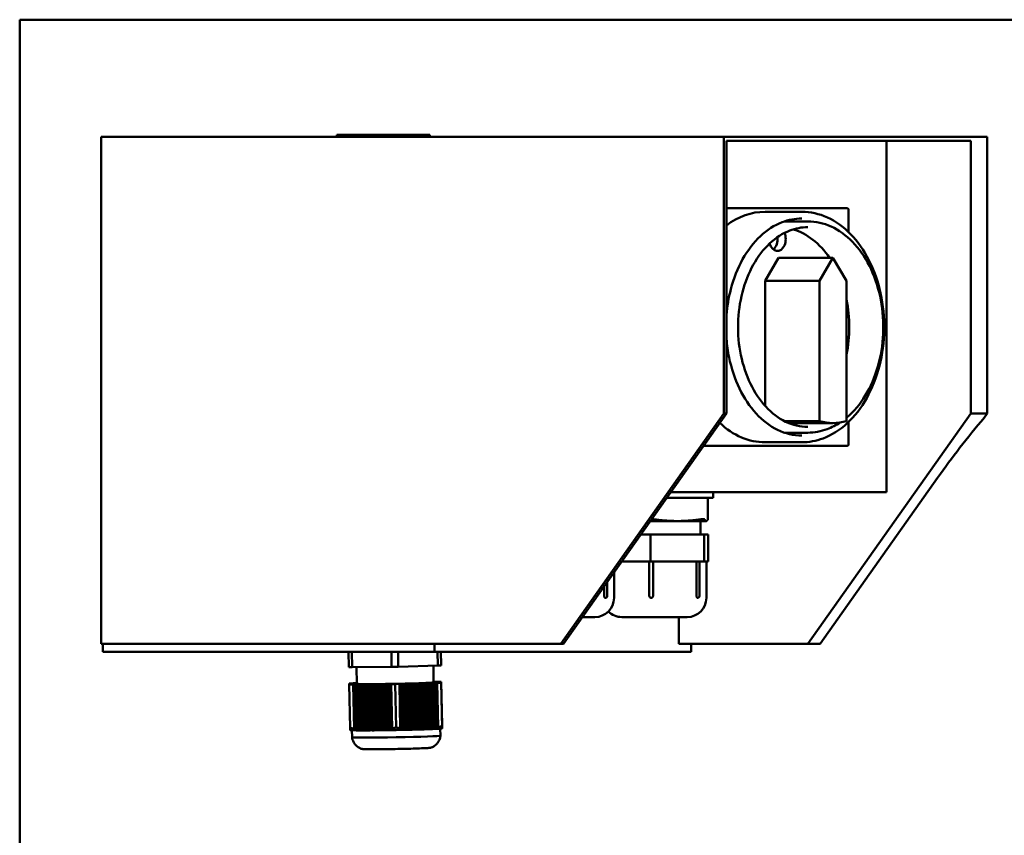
# Model space of a CAD drawing. Header units: millimetres. Extents: x 600 to 1500, y 351 to 1134.
# Tile 3 of 4: x 602 to 859, y 922 to 1134. Entities that reach past the tile are written whole.
import ezdxf

# ---------------------------------------------------------------- set-up
doc = ezdxf.new("R2010")
doc.units = ezdxf.units.MM
doc.header["$LTSCALE"] = 5
doc.layers.add('Widoczne (ISO)', color=7, linetype='Continuous', lineweight=50)

msp = doc.modelspace()

# ---------------------------------------------------------------- linework, layer by layer
at = {"layer": 'Widoczne (ISO)'}
for p, q in [((602.39, 1134.25), (602.41, 1134.25)), ((602.39, 1134.25), (602.39, 789.08)), ((626.44, 1134.25), (602.41, 1134.25)), ((626.44, 1134.25), (841.46, 1134.25)), ((899.45, 1134.25), (841.46, 1134.25)), ((623.64, 1103.75), (623.64, 971.75)), ((785.76, 1103.75), (623.64, 1103.75)), ((685.02, 1104.25), (685.08, 1104.25)), ((685.02, 1104.25), (685.02, 1103.75)), ((685.08, 1104.25), (696.75, 1104.25)), ((696.75, 1104.25), (696.95, 1104.25)), ((696.75, 1104.25), (696.75, 1103.75)), ((696.95, 1104.25), (709, 1104.25)), ((709, 1104.25), (709.2, 1104.25)), ((709.2, 1104.25), (709.2, 1103.75)), ((785.76, 1101.95), (785.76, 1103.75)), ((787.03, 1103.75), (785.76, 1103.75)), ((786.47, 1101.95), (786.47, 1102.75)), ((787.03, 1102.75), (786.47, 1102.75)), ((849.39, 1103.75), (787.03, 1103.75)), ((787.03, 1102.75), (849.39, 1102.75)), ((828.18, 1102.75), (828.18, 1011.25)), ((854.34, 1103.75), (849.39, 1103.75)), ((849.39, 1102.75), (850.1, 1102.75)), ((850.1, 1101.75), (850.1, 1102.75)), ((854.34, 1101.75), (854.34, 1103.75)), ((785.76, 1101.95), (785.76, 1031.75)), ((786.47, 1031.75), (786.47, 1101.95)), ((850.1, 1031.75), (850.1, 1101.75)), ((854.34, 1031.75), (854.34, 1101.75)), ((817.93, 1085.15), (786.47, 1085.15)), ((818.27, 1084.75), (818.27, 1078.95)), ((796.5, 1084.25), (806.07, 1084.25)), ((801.57, 1081.75), (807.64, 1081.75)), ((796.5, 1066.29), (800.04, 1072.25)), ((800.04, 1072.25), (814.18, 1072.25)), ((814.18, 1072.25), (810.65, 1066.29)), ((817.72, 1066.29), (814.18, 1072.25)), ((796.5, 1066.29), (810.65, 1066.29)), ((796.5, 1033.73), (796.5, 1066.29)), ((810.65, 1066.29), (810.65, 1029.78)), ((817.72, 1029.78), (817.72, 1066.29)), ((785.76, 1031.75), (743.33, 971.75)), ((744.04, 971.75), (786.47, 1031.75)), ((786.47, 1031.75), (785.76, 1031.75)), ((850.1, 1031.75), (807.67, 971.75)), ((854.34, 1031.75), (850.1, 1031.75)), ((853.56, 1030.65), (854.34, 1031.75)), ((801.52, 1029.78), (810.65, 1029.78)), ((802.61, 1029.27), (814.18, 1029.27)), ((818.27, 1029.55), (818.27, 1023.75)), ((801.57, 1026.75), (807.64, 1026.75)), ((780.53, 1023.35), (817.93, 1023.35)), ((796.5, 1024.25), (806.07, 1024.25)), ((810.85, 971.75), (841.46, 1015.03)), ((828.18, 1011.25), (771.97, 1011.25)), ((782.97, 1011.25), (782.97, 1009.75)), ((780.07, 1009.75), (770.91, 1009.75)), ((780.07, 1009.75), (780.72, 1009.75)), ((782.97, 1009.75), (780.72, 1009.75)), ((781.64, 1009.75), (781.64, 1004.21)), ((766.67, 1003.75), (773.7, 1003.75)), ((773.7, 1003.75), (781.19, 1003.75)), ((779.72, 1003.75), (779.72, 1000.25)), ((781.19, 1003.75), (781.22, 1003.75)), ((781.22, 1003.75), (781.25, 1003.76)), ((764.19, 1000.25), (766.71, 1000.25)), ((766.71, 1000.25), (780.68, 1000.25)), ((766.71, 1000.25), (766.71, 993.25)), ((780.68, 1000.25), (781.7, 1000.25)), ((780.68, 1000.25), (780.68, 993.25)), ((781.7, 1000.25), (781.7, 993.25)), ((759.24, 993.25), (760.22, 993.25)), ((760.22, 993.25), (766.71, 993.25)), ((766.34, 993.25), (766.34, 984.26)), ((766.71, 993.25), (773.7, 993.25)), ((767.34, 993.25), (767.34, 984.26)), ((773.7, 993.25), (780.68, 993.25)), ((778.66, 984.26), (778.66, 993.25)), ((779.45, 993.25), (779.45, 984.26)), ((780.68, 993.25), (781.19, 993.25)), ((781.19, 993.25), (781.7, 993.25)), ((781.22, 993.25), (781.22, 983.75)), ((757.18, 990.34), (757.18, 983.75)), ((755.41, 987.83), (755.41, 984.26)), ((754.62, 984.26), (754.62, 986.72)), ((752.18, 978.75), (748.99, 978.75)), ((776.22, 978.75), (759.22, 978.75)), ((774.09, 971.75), (774.09, 978.75)), ((743.33, 971.75), (623.64, 971.75)), ((624.05, 969.74), (624.05, 971.75)), ((624.05, 969.74), (710.45, 969.74)), ((688.05, 969.74), (688.12, 965.73)), ((688.99, 965.72), (688.91, 969.74)), ((699.18, 969.74), (699.26, 965.8)), ((700.99, 965.84), (700.92, 969.74)), ((710.45, 969.74), (710.45, 971.75)), ((777.27, 969.74), (710.45, 969.74)), ((711.19, 969.74), (711.25, 966.14)), ((712.12, 966.18), (712.05, 969.74)), ((712.05, 969.74), (712.12, 966.4)), ((743.33, 971.75), (744.04, 971.75)), ((774.09, 971.75), (807.67, 971.75)), ((777.27, 971.75), (777.27, 969.74)), ((807.67, 971.75), (810.85, 971.75)), ((688.12, 965.73), (688.99, 965.72)), ((688.99, 965.72), (699.26, 965.8)), ((690.12, 965.73), (690.2, 961.38)), ((699.26, 965.8), (700.99, 965.84)), ((700.99, 965.84), (711.25, 966.14)), ((710.12, 966.1), (710.2, 961.76)), ((711.25, 966.14), (712.12, 966.18)), ((712.12, 966.18), (712.12, 966.4)), ((710.1, 961.6), (710.62, 961.62)), ((710.62, 961.91), (710.2, 961.91)), ((710.62, 961.91), (710.62, 961.9)), ((710.62, 961.9), (710.62, 961.91)), ((711.13, 961.91), (710.62, 961.9)), ((710.62, 961.63), (711.14, 961.63)), ((710.62, 961.63), (710.84, 949.88)), ((710.62, 961.62), (710.62, 961.63)), ((710.84, 950), (710.62, 961.62)), ((712.2, 961.92), (711.13, 961.91)), ((711.14, 961.63), (712.2, 961.66)), ((711.14, 961.63), (711.35, 950.1)), ((711.68, 961.88), (712.2, 961.9)), ((712.2, 961.89), (711.68, 961.88)), ((711.68, 961.86), (712.2, 961.88)), ((712.2, 961.86), (711.68, 961.86)), ((711.68, 961.84), (712.2, 961.85)), ((712.2, 961.84), (711.68, 961.84)), ((711.68, 961.82), (712.2, 961.83)), ((712.2, 961.82), (711.68, 961.82)), ((711.68, 961.79), (712.2, 961.81)), ((712.2, 961.8), (711.68, 961.79)), ((711.68, 961.77), (712.2, 961.79)), ((712.2, 961.78), (711.68, 961.77)), ((711.68, 961.75), (712.2, 961.76)), ((712.2, 961.75), (711.68, 961.75)), ((711.68, 961.73), (712.2, 961.74)), ((712.2, 961.73), (711.68, 961.73)), ((711.68, 961.7), (712.2, 961.72)), ((712.2, 961.71), (711.68, 961.7)), ((711.69, 961.68), (712.2, 961.7)), ((712.2, 961.69), (711.69, 961.68)), ((712.2, 961.92), (712.41, 950.6)), ((712.2, 961.9), (712.2, 961.92)), ((712.2, 961.9), (712.41, 950.37)), ((712.42, 950.27), (712.2, 961.89)), ((712.2, 961.88), (712.2, 961.89)), ((712.2, 961.88), (712.42, 950.18)), ((712.42, 950.09), (712.2, 961.86)), ((712.2, 961.85), (712.2, 961.86)), ((712.2, 961.85), (712.42, 950.02)), ((712.42, 949.96), (712.2, 961.84)), ((712.2, 961.83), (712.2, 961.84)), ((712.2, 961.83), (712.42, 949.9)), ((712.42, 949.86), (712.2, 961.82)), ((712.2, 961.81), (712.2, 961.82)), ((712.2, 961.81), (712.42, 949.83)), ((712.42, 949.8), (712.2, 961.8)), ((712.2, 961.79), (712.2, 961.8)), ((712.2, 961.79), (712.42, 949.79)), ((712.42, 949.79), (712.2, 961.78)), ((712.2, 961.76), (712.2, 961.78)), ((712.2, 961.76), (712.42, 949.8)), ((712.42, 949.82), (712.2, 961.75)), ((712.2, 961.74), (712.2, 961.75)), ((712.2, 961.74), (712.42, 949.86)), ((712.42, 949.9), (712.2, 961.73)), ((712.2, 961.72), (712.2, 961.73)), ((712.2, 961.72), (712.42, 949.95)), ((712.42, 950.01), (712.2, 961.71)), ((712.2, 961.7), (712.2, 961.71)), ((712.2, 961.7), (712.42, 950.08)), ((712.42, 950.16), (712.2, 961.69)), ((712.2, 961.66), (712.2, 961.69)), ((712.2, 961.66), (712.41, 950.34)), ((689.27, 961.51), (688.2, 961.47)), ((688.2, 961.47), (688.2, 961.45)), ((688.72, 961.46), (688.2, 961.44)), ((688.2, 961.45), (688.72, 961.46)), ((688.2, 961.44), (688.2, 961.45)), ((688.2, 961.44), (688.2, 961.43)), ((688.72, 961.43), (688.2, 961.42)), ((688.2, 961.43), (688.72, 961.43)), ((688.2, 961.42), (688.2, 961.43)), ((688.2, 961.42), (688.2, 961.41)), ((688.72, 961.41), (688.2, 961.4)), ((688.2, 961.41), (688.72, 961.41)), ((688.2, 961.4), (688.2, 961.41)), ((688.2, 961.4), (688.2, 961.38)), ((688.72, 961.39), (688.2, 961.37)), ((688.2, 961.38), (688.72, 961.39)), ((688.2, 961.37), (688.2, 961.38)), ((688.72, 961.37), (688.2, 961.35)), ((688.2, 961.36), (688.72, 961.37)), ((688.2, 961.37), (688.2, 961.36)), ((688.2, 961.35), (688.2, 961.36)), ((688.2, 961.35), (688.2, 961.34)), ((688.72, 961.34), (688.2, 961.33)), ((688.2, 961.34), (688.72, 961.34)), ((688.2, 961.33), (688.2, 961.34)), ((688.2, 961.33), (688.2, 961.32)), ((688.2, 961.32), (688.72, 961.32)), ((688.21, 961.31), (688.2, 961.32)), ((688.72, 961.32), (688.21, 961.31)), ((688.21, 961.31), (688.21, 961.3)), ((688.72, 961.3), (688.21, 961.28)), ((688.21, 961.3), (688.72, 961.3)), ((688.21, 961.28), (688.21, 961.3)), ((688.72, 961.28), (688.21, 961.26)), ((688.21, 961.27), (688.72, 961.28)), ((688.21, 961.28), (688.21, 961.27)), ((688.21, 961.26), (688.21, 961.27)), ((688.72, 961.26), (688.21, 961.24)), ((688.21, 961.25), (688.72, 961.26)), ((688.21, 961.26), (688.21, 961.25)), ((688.21, 961.24), (688.21, 961.25)), ((688.21, 961.24), (688.21, 961.22)), ((688.21, 961.22), (689.27, 961.23)), ((688.21, 961.22), (688.42, 949.9)), ((689.78, 961.51), (689.27, 961.51)), ((689.27, 961.23), (689.79, 961.24)), ((689.49, 949.7), (689.27, 961.23)), ((690.2, 961.53), (689.78, 961.52)), ((689.78, 961.52), (689.78, 961.51)), ((689.79, 961.24), (689.79, 961.23)), ((689.79, 961.23), (690.31, 961.23)), ((689.79, 961.23), (690, 949.61)), ((690.31, 961.23), (690.83, 961.25)), ((690.53, 949.53), (690.31, 961.23)), ((690.83, 961.25), (690.83, 961.24)), ((690.83, 961.24), (691.35, 961.24)), ((690.83, 961.24), (691.05, 949.47)), ((691.35, 961.24), (691.87, 961.26)), ((691.57, 949.41), (691.35, 961.24)), ((691.87, 961.26), (691.87, 961.25)), ((691.87, 961.25), (692.39, 961.25)), ((691.87, 961.25), (692.09, 949.36)), ((692.39, 961.25), (692.91, 961.27)), ((692.61, 949.32), (692.39, 961.25)), ((692.91, 961.27), (692.91, 961.25)), ((692.91, 961.25), (693.43, 961.26)), ((692.91, 961.25), (693.13, 949.29)), ((693.43, 961.26), (693.94, 961.27)), ((693.65, 949.27), (693.43, 961.26)), ((693.94, 961.26), (694.47, 961.27)), ((693.94, 961.27), (693.94, 961.26)), ((693.94, 961.26), (694.17, 949.27)), ((694.47, 961.27), (694.98, 961.28)), ((694.69, 949.27), (694.47, 961.27)), ((694.98, 961.28), (694.98, 961.27)), ((694.98, 961.27), (695.51, 961.27)), ((694.98, 961.27), (695.21, 949.29)), ((695.51, 961.27), (696.02, 961.29)), ((695.73, 949.31), (695.51, 961.27)), ((696.02, 961.29), (696.02, 961.28)), ((696.02, 961.28), (696.55, 961.28)), ((696.02, 961.28), (696.25, 949.35)), ((696.55, 961.28), (697.06, 961.3)), ((696.77, 949.4), (696.55, 961.28)), ((697.06, 961.3), (697.06, 961.29)), ((697.06, 961.29), (697.59, 961.29)), ((697.06, 961.29), (697.28, 949.45)), ((697.59, 961.29), (698.1, 961.31)), ((697.8, 949.52), (697.59, 961.29)), ((698.1, 961.31), (698.1, 961.29)), ((698.1, 961.29), (698.62, 961.3)), ((698.1, 961.29), (698.32, 949.6)), ((698.62, 961.3), (699.14, 961.31)), ((698.84, 949.68), (698.62, 961.3)), ((699.14, 961.3), (700.21, 961.31)), ((699.14, 961.31), (699.14, 961.3)), ((699.14, 961.3), (699.36, 949.77)), ((700.21, 961.31), (701.27, 961.34)), ((700.21, 961.31), (700.42, 949.99)), ((701.27, 961.35), (701.79, 961.36)), ((701.27, 961.35), (701.49, 949.61)), ((701.27, 961.34), (701.27, 961.35)), ((701.49, 949.81), (701.27, 961.34)), ((701.79, 961.36), (702.31, 961.37)), ((701.79, 961.36), (702, 949.74)), ((702.31, 961.38), (702.83, 961.39)), ((702.31, 961.38), (702.53, 949.47)), ((702.31, 961.37), (702.31, 961.38)), ((702.53, 949.67), (702.31, 961.37)), ((702.83, 961.39), (703.35, 961.4)), ((702.83, 961.39), (703.05, 949.62)), ((703.35, 961.41), (703.87, 961.42)), ((703.35, 961.41), (703.57, 949.42)), ((703.35, 961.4), (703.35, 961.41)), ((703.57, 949.57), (703.35, 961.4)), ((703.87, 961.42), (704.39, 961.43)), ((703.87, 961.42), (704.09, 949.53)), ((704.39, 961.45), (704.9, 961.45)), ((704.39, 961.45), (704.61, 949.45)), ((704.39, 961.43), (704.39, 961.45)), ((704.61, 949.5), (704.39, 961.43)), ((704.9, 961.45), (705.43, 961.46)), ((704.9, 961.45), (705.13, 949.49)), ((705.43, 961.48), (705.94, 961.48)), ((705.43, 961.48), (705.65, 949.48)), ((705.43, 961.46), (705.43, 961.48)), ((705.65, 949.48), (705.43, 961.46)), ((705.94, 961.48), (706.47, 961.5)), ((705.94, 961.48), (706.17, 949.49)), ((706.47, 961.51), (706.98, 961.51)), ((706.47, 961.51), (706.69, 949.51)), ((706.47, 961.5), (706.47, 961.51)), ((706.69, 949.5), (706.47, 961.5)), ((706.98, 961.51), (707.5, 961.53)), ((706.98, 961.51), (707.2, 949.53)), ((707.5, 961.54), (708.02, 961.54)), ((707.5, 961.54), (707.73, 949.54)), ((707.5, 961.53), (707.5, 961.54)), ((707.73, 949.56), (707.5, 961.53)), ((708.02, 961.54), (708.54, 961.56)), ((708.02, 961.54), (708.24, 949.61)), ((708.54, 961.57), (709.06, 961.57)), ((708.54, 961.57), (708.77, 949.57)), ((708.54, 961.56), (708.54, 961.57)), ((708.76, 949.67), (708.54, 961.56)), ((709.06, 961.57), (709.58, 961.59)), ((709.06, 961.57), (709.28, 949.74)), ((709.58, 961.6), (710.1, 961.6)), ((709.58, 961.6), (709.8, 949.68)), ((709.58, 961.59), (709.58, 961.6)), ((709.8, 949.82), (709.58, 961.59)), ((710.1, 961.6), (710.32, 949.9)), ((688.42, 949.63), (688.42, 949.71)), ((688.42, 949.5), (688.42, 949.56)), ((688.43, 949.41), (688.43, 949.45)), ((688.43, 949.36), (688.43, 949.38)), ((688.46, 949.33), (688.43, 949.35)), ((688.58, 949.32), (688.53, 949.32)), ((688.82, 949.3), (688.79, 949.3)), ((688.93, 949.3), (688.96, 947.45)), ((692.09, 949.26), (691.97, 949.26)), ((693.13, 949.27), (692.78, 949.26)), ((693.65, 949.27), (693.68, 949.26)), ((694.17, 949.28), (693.68, 949.26)), ((694.17, 949.28), (694.17, 949.28)), ((694.17, 949.27), (694.17, 949.27)), ((695.21, 949.29), (694.69, 949.27)), ((694.69, 949.27), (694.69, 949.27)), ((695.21, 949.28), (695.21, 949.29)), ((695.21, 949.29), (695.21, 949.29)), ((696.25, 949.29), (695.83, 949.28)), ((697.29, 949.3), (697.13, 949.3)), ((703.73, 949.42), (703.57, 949.42)), ((703.57, 949.42), (703.57, 949.42)), ((705.03, 949.45), (704.61, 949.45)), ((704.61, 949.45), (704.61, 949.44)), ((706.16, 949.48), (705.65, 949.48)), ((705.65, 949.48), (705.65, 949.48)), ((705.65, 949.48), (705.65, 949.48)), ((705.65, 949.48), (705.65, 949.47)), ((705.65, 949.48), (705.65, 949.47)), ((706.16, 949.48), (706.17, 949.49)), ((707.17, 949.51), (706.69, 949.51)), ((706.69, 949.51), (706.69, 949.51)), ((706.69, 949.51), (706.69, 949.51)), ((706.69, 949.51), (706.69, 949.5)), ((706.69, 949.5), (706.69, 949.5)), ((707.17, 949.51), (707.2, 949.53)), ((708.08, 949.54), (707.73, 949.54)), ((707.73, 949.54), (707.73, 949.53)), ((708.88, 949.57), (708.77, 949.57)), ((708.77, 949.57), (708.77, 949.57)), ((711.92, 949.72), (711.96, 947.88)), ((712.07, 949.74), (712.03, 949.73)), ((712.32, 949.77), (712.28, 949.76)), ((712.42, 949.79), (712.39, 949.78)), ((712.42, 949.83), (712.42, 949.83)), ((712.42, 949.79), (712.42, 949.79))]:
    msp.add_line(p, q, dxfattribs=at)
for centre, radius, start, end in [((752.18, 983.75), 5, 270, 0), ((754.91, 984.26), 0.5, 270, 0), ((766.84, 984.26), 0.5, 180, 270), ((776.22, 983.75), 5, 270, 0), ((778.95, 984.26), 0.5, 270, 0), ((759.22, 983.75), 5, 225.2535, 270)]:
    msp.add_arc(centre, radius, start, end, dxfattribs=at)
for centre, major_axis, ratio, start_param, end_param in [((796.5, 1054.25), (0, 30), 0.70705, 0, 0.492885), ((800.04, 1054.25), (0, 26), 0.70705, 5.477071, 6.07339), ((799.71, 1077.14), (0, -3.09), 0.70705, 5.096111, 8.403142), ((797.59, 1077.14), (0, 3.09), 0.70705, 3.647975, 4.880536), ((800.04, 1054.25), (0, -26), 0.70705, 1.292997, 1.848595), ((796.5, 1054.25), (0, -30), 0.70705, 5.694799, 6.283185), ((800.04, 1054.25), (0, -26), 0.70705, 0.209796, 0.281123), ((814.18, 1054.27), (0, -25), 0.70705, 6.081827, 6.484543), ((899.44, 1015.03), (-75.76, -75.76), 0.414167, 4.913482, 5.105048), ((700.2, 961.57), (-10, -0.19), 0.018603, 0, 3.141593), ((704.57, 1025.26), (3.98, -78.3), 0.865829, 5.984544, 5.989995), ((687.8, 982.88), (0.62, -33.53), 0.000093, 6.256598, 6.274602), ((700.43, 949.57), (-12, -0.22), 0.018603, 0.073277, 0.130321), ((700.43, 949.57), (-12, -0.22), 0.018603, 0.167462, 0.244698), ((700.43, 949.57), (-12, -0.22), 0.018603, 0.258447, 0.788564), ((690.67, 1025.44), (1.46, -78.39), 0.000093, 6.040338, 6.045789), ((700.43, 949.57), (-12, -0.22), 0.018603, 0.802313, 0.879549), ((693.82, 982.79), (1.7, -33.49), 0.865829, 6.200804, 6.218809), ((700.43, 949.57), (-12, -0.22), 0.018603, 0.91669, 0.973734), ((700.43, 949.57), (11.5, 0.21), 0.018599, 4.13645, 4.136546), ((700.43, 949.57), (-12, -0.22), 0.018603, 1.021775, 1.047104), ((693.82, 982.24), (1.67, -32.94), 0.865829, 6.236847, 6.245995), ((693.82, 982.24), (1.67, -32.94), 0.865829, 6.245996, 6.255145), ((700.43, 949.57), (-12, -0.22), 0.018603, 1.047104, 1.072434), ((693.79, 982.79), (1.7, -33.49), 0.865829, 6.273183, 6.291187), ((700.43, 949.57), (11.5, 0.21), 0.018604, 4.240843, 4.240938), ((700.43, 949.57), (-12, -0.22), 0.018603, 1.120475, 1.177518), ((700.43, 949.57), (-12, -0.22), 0.018603, 1.21466, 1.291896), ((712.9, 1025.62), (-1.07, -78.39), 0.865922, 6.058935, 6.064386), ((700.43, 949.57), (-12, -0.22), 0.018603, 1.305644, 1.835762), ((685.13, 1025.1), (3.98, -78.3), 0.865829, 0.218811, 0.224262), ((700.43, 949.57), (-12, -0.22), 0.018603, 1.849511, 1.926746), ((700.43, 949.57), (-12, -0.22), 0.018603, 1.963888, 2.020931), ((705.82, 983.02), (-0.46, -33.53), 0.865922, 6.275195, 6.2932), ((700.43, 949.57), (11.5, 0.21), 0.018603, 5.183648, 5.183749), ((700.43, 949.57), (-12, -0.22), 0.018603, 2.068972, 2.094302), ((705.81, 982.46), (-0.45, -32.98), 0.865922, 0.028053, 0.037201), ((705.81, 982.46), (-0.45, -32.98), 0.865922, 0.037202, 0.04635), ((700.43, 949.57), (-12, -0.22), 0.018603, 2.094302, 2.119632), ((700.43, 949.57), (11.5, 0.21), 0.018603, 5.28804, 5.288141), ((700.43, 949.57), (-12, -0.22), 0.018603, 2.167673, 2.224716), ((705.79, 983.02), (-0.46, -33.53), 0.865922, 0.064389, 0.082393), ((700.43, 949.57), (-12, -0.22), 0.018603, 2.261857, 2.339093), ((707.35, 1025.75), (1.46, -78.39), 0.000093, 6.040338, 6.045789), ((700.43, 949.57), (12, 0.22), 0.018603, 5.494435, 6.024552), ((693.47, 1025.05), (-1.07, -78.39), 0.865922, 0.293202, 0.298653), ((700.43, 949.57), (12, 0.22), 0.018603, 6.038301, 6.115537), ((700.43, 949.57), (12, 0.22), 0.018603, 6.152678, 6.209721), ((711.8, 983.32), (0.62, -33.53), 0.000093, 0.045791, 0.063796), ((711.81, 982.77), (0.61, -32.97), 0.000093, 0.018605, 0.027753), ((711.81, 982.77), (0.61, -32.97), 0.000093, 0.009455, 0.018604), ((711.8, 983.32), (0.62, -33.53), 0.000093, 6.256598, 6.274602), ((700.46, 947.67), (11.5, 0.21), 0.018603, 3.141593, 6.283185)]:
    msp.add_ellipse(centre, major_axis=major_axis, ratio=ratio, start_param=start_param, end_param=end_param, dxfattribs=at)
for points, knots in [([(817.93, 1085.15), (817.96, 1085.15), (817.99, 1085.14), (818.06, 1085.12), (818.09, 1085.11), (818.14, 1085.06), (818.17, 1085.04), (818.21, 1084.98), (818.23, 1084.94), (818.25, 1084.88), (818.26, 1084.84), (818.27, 1084.79), (818.27, 1084.77), (818.27, 1084.75)], [0, 0, 0, 0, 0.238496, 0.238496, 0.49024, 0.49024, 0.779915, 0.779915, 1.094074, 1.094074, 1.408233, 1.408233, 1.570796, 1.570796, 1.570796, 1.570796]), ([(786.47, 1057.31), (786.64, 1059.62), (787.02, 1061.9), (788.32, 1066.89), (789.36, 1069.54), (791.98, 1074.22), (793.55, 1076.26), (797.04, 1079.53), (798.96, 1080.76), (802.63, 1082.18), (804.35, 1082.5), (806.07, 1082.5)], [4.820113, 4.820113, 4.820113, 4.820113, 5.06449, 5.06449, 5.380959, 5.380959, 5.697708, 5.697708, 6.016935, 6.016935, 6.283185, 6.283185, 6.283185, 6.283185]), ([(806.07, 1084.25), (808.33, 1084.25), (810.59, 1083.75), (814.9, 1081.79), (816.94, 1080.32), (820.62, 1076.56), (822.24, 1074.25), (824.9, 1069.03), (825.92, 1066.12), (827.26, 1059.98), (827.58, 1056.77), (827.48, 1050.36), (827.06, 1047.16), (825.51, 1041.12), (824.39, 1038.27), (821.56, 1033.21), (819.84, 1030.99), (815.99, 1027.44), (813.86, 1026.1), (809.81, 1024.59), (807.94, 1024.25), (806.07, 1024.25)], [0, 0, 0, 0, 0.311061, 0.311061, 0.626356, 0.626356, 0.947403, 0.947403, 1.270564, 1.270564, 1.593955, 1.593955, 1.917301, 1.917301, 2.240698, 2.240698, 2.563728, 2.563728, 2.884129, 2.884129, 3.141593, 3.141593, 3.141593, 3.141593]), ([(807.64, 1028.25), (805.68, 1028.25), (803.72, 1028.71), (800, 1030.51), (798.25, 1031.83), (795.15, 1035.19), (793.79, 1037.22), (791.59, 1041.78), (790.75, 1044.31), (789.66, 1049.62), (789.42, 1052.4), (789.56, 1057.94), (789.94, 1060.69), (791.29, 1065.88), (792.25, 1068.31), (794.66, 1072.62), (796.1, 1074.5), (799.32, 1077.51), (801.1, 1078.65), (804.48, 1079.95), (806.06, 1080.25), (807.64, 1080.25)], [3.141593, 3.141593, 3.141593, 3.141593, 3.471238, 3.471238, 3.79549, 3.79549, 4.113961, 4.113961, 4.430786, 4.430786, 4.747511, 4.747511, 5.06429, 5.06429, 5.380999, 5.380999, 5.697972, 5.697972, 6.017264, 6.017264, 6.283185, 6.283185, 6.283185, 6.283185]), ([(807.64, 1081.75), (809.72, 1081.75), (811.79, 1081.29), (815.74, 1079.49), (817.61, 1078.14), (820.98, 1074.69), (822.46, 1072.57), (824.89, 1067.79), (825.83, 1065.12), (827.06, 1059.49), (827.35, 1056.55), (827.25, 1050.67), (826.86, 1047.74), (825.45, 1042.21), (824.42, 1039.6), (821.82, 1034.96), (820.25, 1032.93), (818.23, 1031.06), (817.98, 1030.84), (817.72, 1030.62)], [0, 0, 0, 0, 0.311618, 0.311618, 0.627228, 0.627228, 0.948223, 0.948223, 1.271181, 1.271181, 1.594349, 1.594349, 1.917475, 1.917475, 2.240649, 2.240649, 2.563484, 2.563484, 2.60944, 2.60944, 2.60944, 2.60944]), ([(806.07, 1026), (803.94, 1026), (801.8, 1026.5), (797.77, 1028.46), (795.87, 1029.9), (792.5, 1033.56), (791.03, 1035.76), (788.64, 1040.71), (787.73, 1043.46), (786.82, 1047.93), (786.59, 1049.55), (786.47, 1051.19)], [3.141593, 3.141593, 3.141593, 3.141593, 3.471983, 3.471983, 3.796529, 3.796529, 4.114869, 4.114869, 4.431458, 4.431458, 4.604665, 4.604665, 4.604665, 4.604665]), ([(816.11, 1029.42), (815.02, 1028.7), (813.89, 1028.12), (811.07, 1027.07), (809.36, 1026.75), (807.64, 1026.75)], [2.7019692, 2.7019692, 2.7019692, 2.7019692, 2.8838686, 2.8838686, 3.1415927, 3.1415927, 3.1415927, 3.1415927]), ([(818.27, 1023.75), (818.27, 1023.71), (818.26, 1023.68), (818.25, 1023.61), (818.24, 1023.57), (818.2, 1023.51), (818.18, 1023.48), (818.13, 1023.42), (818.09, 1023.4), (818.02, 1023.36), (817.99, 1023.35), (817.94, 1023.35), (817.93, 1023.35), (817.93, 1023.35)], [1.570796, 1.570796, 1.570796, 1.570796, 1.884956, 1.884956, 2.199115, 2.199115, 2.513274, 2.513274, 2.827433, 2.827433, 3.088486, 3.088486, 3.141593, 3.141593, 3.141593, 3.141593]), ([(767.48, 1004.2), (767.44, 1004.2), (767.39, 1004.21), (767.24, 1004.23), (767.12, 1004.24), (767.01, 1004.24)], [-0.74942314, -0.74942314, -0.74942314, -0.74942314, -0.73480844, -0.73480844, -0.70231823, -0.70231823, -0.70231823, -0.70231823]), ([(780.74, 1004.2), (780.74, 1004.2), (780.73, 1004.21), (780.69, 1004.24), (780.6, 1004.25), (780.38, 1004.25), (780.22, 1004.24), (780, 1004.21), (779.95, 1004.2), (779.91, 1004.2)], [-0.7494231, -0.7494231, -0.7494231, -0.7494231, -0.7348084, -0.7348084, -0.6737745, -0.6737745, -0.6127406, -0.6127406, -0.5981259, -0.5981259, -0.5981259, -0.5981259]), ([(754.62, 984.26), (754.62, 984.2), (754.63, 984.14), (754.65, 984.03), (754.67, 983.97), (754.71, 983.89), (754.74, 983.85), (754.79, 983.81), (754.81, 983.79), (754.86, 983.77), (754.88, 983.76), (754.91, 983.76)], [-0.29840807, -0.29840807, -0.29840807, -0.29840807, -0.2811381, -0.2811381, -0.26386814, -0.26386814, -0.2485989, -0.2485989, -0.23620248, -0.23620248, -0.22380605, -0.22380605, -0.22380605, -0.22380605]), ([(766.84, 983.76), (766.88, 983.76), (766.93, 983.77), (767.01, 983.79), (767.06, 983.81), (767.14, 983.85), (767.18, 983.89), (767.25, 983.97), (767.29, 984.03), (767.33, 984.14), (767.34, 984.2), (767.34, 984.26)], [-0.22380605, -0.22380605, -0.22380605, -0.22380605, -0.21140963, -0.21140963, -0.1990132, -0.1990132, -0.18374397, -0.18374397, -0.166474, -0.166474, -0.14920403, -0.14920403, -0.14920403, -0.14920403]), ([(778.66, 984.26), (778.66, 984.2), (778.67, 984.14), (778.69, 984.03), (778.71, 983.97), (778.75, 983.89), (778.78, 983.85), (778.83, 983.81), (778.85, 983.79), (778.9, 983.77), (778.92, 983.76), (778.95, 983.76)], [-0.29840807, -0.29840807, -0.29840807, -0.29840807, -0.2811381, -0.2811381, -0.26386814, -0.26386814, -0.2485989, -0.2485989, -0.23620248, -0.23620248, -0.22380605, -0.22380605, -0.22380605, -0.22380605]), ([(690.98, 944.63), (690.9, 944.67), (690.8, 944.72), (690.57, 944.86), (690.45, 944.95), (690.16, 945.19), (690, 945.33), (689.66, 945.73), (689.48, 945.98), (689.16, 946.63), (689.02, 947.02), (688.96, 947.45)], [6.2478743, 6.2478743, 6.2478743, 6.2478743, 6.25441417, 6.25441417, 6.26095404, 6.26095404, 6.26749392, 6.26749392, 6.27403379, 6.27403379, 6.28057367, 6.28057367, 6.28057367, 6.28057367]), ([(711.96, 947.88), (711.92, 947.48), (711.81, 947.11), (711.54, 946.46), (711.37, 946.19), (711.04, 945.76), (710.88, 945.6), (710.6, 945.35), (710.47, 945.25), (710.25, 945.1), (710.15, 945.04), (710.06, 944.99), (710.05, 944.98), (710.05, 944.98)], [3.14351201, 3.14351201, 3.14351201, 3.14351201, 3.14955761, 3.14955761, 3.15609748, 3.15609748, 3.16263736, 3.16263736, 3.16917723, 3.16917723, 3.1757171, 3.1757171, 3.17621138, 3.17621138, 3.17621138, 3.17621138]), ([(710.05, 944.98), (709.92, 944.91), (709.83, 944.88), (709.68, 944.82), (709.63, 944.81), (709.51, 944.77), (709.47, 944.76), (709.34, 944.74), (709.28, 944.73), (708.87, 944.68), (708.52, 944.66), (707.41, 944.61), (706.76, 944.58), (705.28, 944.53), (704.46, 944.5), (702.72, 944.46), (701.81, 944.44), (699.96, 944.4), (699.03, 944.39), (697.25, 944.36), (696.4, 944.36), (694.86, 944.35), (694.17, 944.35), (693.02, 944.35), (692.57, 944.36), (692.09, 944.38), (691.97, 944.39), (691.78, 944.4), (691.72, 944.41), (691.58, 944.43), (691.52, 944.44), (691.38, 944.47), (691.3, 944.49), (691.1, 944.57), (691.05, 944.59), (690.98, 944.63)], [3.176211, 3.176211, 3.176211, 3.176211, 3.194236, 3.194236, 3.214781, 3.214781, 3.243912, 3.243912, 3.305036, 3.305036, 3.686601, 3.686601, 4.024453, 4.024453, 4.348681, 4.348681, 4.670592, 4.670592, 4.991982, 4.991982, 5.313661, 5.313661, 5.636932, 5.636932, 5.967542, 5.967542, 6.107708, 6.107708, 6.177791, 6.177791, 6.210401, 6.210401, 6.238837, 6.238837, 6.247874, 6.247874, 6.247874, 6.247874])]:
    msp.add_open_spline(points, degree=3, knots=knots, dxfattribs=at)
for points, weights in [([(767.48, 1004.2), (770.77, 1003.75), (773.7, 1003.75)], [1.02500755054, 1.04333967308, 1]), ([(773.7, 1003.75), (776.62, 1003.75), (779.91, 1004.2)], [1, 1.04333967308, 1.02500755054]), ([(780.74, 1004.2), (780.98, 1003.75), (781.19, 1003.75)], [1.02500755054, 1.04333967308, 1]), ([(781.19, 1003.75), (781.4, 1003.75), (781.64, 1004.2)], [1, 1.04333967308, 1.02500755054]), ([(688.42, 949.9), (688.96, 949.79), (689.49, 949.7)], [1.03059895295, 1.03443691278, 1.03615699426]), ([(688.42, 949.71), (688.42, 949.79), (688.42, 949.9)], [1.03615699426, 1.03443691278, 1.03059895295]), ([(688.94, 949.51), (688.69, 949.61), (688.42, 949.71)], [1.10667789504, 1.11299129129, 1.11875016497]), ([(688.42, 949.63), (688.69, 949.57), (688.94, 949.51)], [2.47831262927, 2.49767251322, 2.51583023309]), ([(688.42, 949.56), (688.42, 949.6), (688.42, 949.63)], [2.40645676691, 2.39631910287, 2.38492444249]), ([(688.94, 949.36), (688.69, 949.46), (688.42, 949.56)], [1.00121647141, 1.00262710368, 1.00346989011]), ([(688.42, 949.5), (688.69, 949.43), (688.94, 949.36)], [2.5955942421, 2.6197340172, 2.64257377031]), ([(688.43, 949.45), (688.43, 949.47), (688.42, 949.5)], [2.44291812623, 2.43500827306, 2.4257172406]), ([(688.83, 949.3), (688.63, 949.37), (688.43, 949.45)], [1, 1.00131282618, 1.00227152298]), ([(688.43, 949.38), (688.43, 949.39), (688.43, 949.41)], [2.469482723, 2.46421278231, 2.45746040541]), ([(688.6, 949.32), (688.51, 949.35), (688.43, 949.38)], [1, 1.00057122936, 1.00107831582]), ([(688.43, 949.36), (688.48, 949.34), (688.53, 949.32)], [1.00075998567, 1.00039185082, 1]), ([(689.49, 949.7), (689.75, 949.59), (690.01, 949.5)], [1.11875016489, 1.11299129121, 1.10667789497]), ([(690, 949.61), (690.27, 949.57), (690.53, 949.53)], [2.38492444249, 2.39631910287, 2.40645676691]), ([(690.01, 949.5), (690.01, 949.55), (690, 949.61)], [2.51583023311, 2.49767251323, 2.47831262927]), ([(690.53, 949.53), (690.79, 949.43), (691.05, 949.34)], [1.0034698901, 1.00262710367, 1.0012164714]), ([(691.05, 949.47), (691.31, 949.43), (691.57, 949.41)], [2.4257172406, 2.43500827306, 2.44291812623]), ([(691.05, 949.34), (691.05, 949.4), (691.05, 949.47)], [2.64257377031, 2.6197340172, 2.5955942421]), ([(691.57, 949.41), (691.77, 949.33), (691.97, 949.26)], [1.00227152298, 1.00131282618, 1]), ([(692.09, 949.36), (692.35, 949.34), (692.61, 949.32)], [2.45746040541, 2.46421278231, 2.469482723]), ([(692.61, 949.32), (692.7, 949.29), (692.78, 949.26)], [1.00107831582, 1.00057122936, 1]), ([(693.13, 949.26), (693.13, 949.28), (693.13, 949.29)], [1, 1.00039185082, 1.00075998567]), ([(695.73, 949.31), (695.78, 949.3), (695.83, 949.28)], [1.00075998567, 1.00039185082, 1]), ([(696.25, 949.35), (696.5, 949.37), (696.77, 949.4)], [2.469482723, 2.46421278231, 2.45746040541]), ([(696.25, 949.29), (696.25, 949.32), (696.25, 949.35)], [1, 1.00057122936, 1.00107831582]), ([(697.28, 949.45), (697.54, 949.48), (697.8, 949.52)], [2.44291812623, 2.43500827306, 2.4257172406]), ([(697.29, 949.3), (697.28, 949.37), (697.28, 949.45)], [1, 1.00131282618, 1.00227152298]), ([(697.8, 949.52), (698.07, 949.45), (698.32, 949.39)], [2.5955942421, 2.6197340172, 2.64257377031]), ([(698.32, 949.6), (698.58, 949.64), (698.84, 949.68)], [2.40645676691, 2.39631910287, 2.38492444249]), ([(698.32, 949.39), (698.32, 949.49), (698.32, 949.6)], [1.00121647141, 1.00262710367, 1.00346989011]), ([(698.84, 949.68), (699.1, 949.62), (699.36, 949.57)], [2.47831262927, 2.49767251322, 2.51583023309]), ([(699.36, 949.77), (699.87, 949.87), (700.42, 949.99)], [1.03615699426, 1.03443691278, 1.03059895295]), ([(699.36, 949.57), (699.36, 949.67), (699.36, 949.77)], [1.106677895, 1.11299129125, 1.11875016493]), ([(700.42, 949.99), (700.96, 949.89), (701.49, 949.81)], [1.03059895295, 1.03443691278, 1.03615699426]), ([(701.49, 949.81), (701.49, 949.71), (701.49, 949.61)], [1.11875016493, 1.11299129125, 1.106677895]), ([(701.49, 949.61), (701.74, 949.67), (702, 949.74)], [2.51583023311, 2.49767251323, 2.47831262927]), ([(702, 949.74), (702.27, 949.7), (702.53, 949.67)], [2.38492444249, 2.39631910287, 2.40645676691]), ([(702.53, 949.67), (702.53, 949.57), (702.53, 949.47)], [1.00346989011, 1.00262710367, 1.00121647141]), ([(702.53, 949.47), (702.78, 949.54), (703.05, 949.62)], [2.64257377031, 2.6197340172, 2.5955942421]), ([(703.05, 949.62), (703.31, 949.59), (703.57, 949.57)], [2.4257172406, 2.43500827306, 2.44291812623]), ([(703.57, 949.57), (703.57, 949.49), (703.57, 949.42)], [1.00227152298, 1.00131282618, 1]), ([(704.09, 949.53), (704.35, 949.52), (704.61, 949.5)], [2.45746040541, 2.46421278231, 2.469482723]), ([(704.61, 949.5), (704.61, 949.47), (704.61, 949.44)], [1.00107831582, 1.00057122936, 1]), ([(705.03, 949.45), (705.08, 949.47), (705.13, 949.49)], [1, 1.00039185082, 1.00075998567]), ([(707.73, 949.56), (707.73, 949.55), (707.73, 949.53)], [1.00075998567, 1.00039185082, 1]), ([(708.08, 949.54), (708.16, 949.58), (708.24, 949.61)], [1, 1.00057122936, 1.00107831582]), ([(708.24, 949.61), (708.5, 949.64), (708.76, 949.67)], [2.469482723, 2.46421278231, 2.45746040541]), ([(708.88, 949.57), (709.08, 949.65), (709.28, 949.74)], [1, 1.00131282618, 1.00227152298]), ([(709.28, 949.74), (709.54, 949.77), (709.8, 949.82)], [2.44291812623, 2.43500827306, 2.4257172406]), ([(709.8, 949.68), (710.05, 949.79), (710.32, 949.9)], [1.00121647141, 1.00262710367, 1.00346989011]), ([(709.8, 949.82), (709.8, 949.75), (709.8, 949.68)], [2.5955942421, 2.6197340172, 2.64257377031]), ([(710.32, 949.9), (710.57, 949.95), (710.84, 950)], [2.40645676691, 2.39631910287, 2.38492444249]), ([(710.84, 949.88), (711.09, 949.99), (711.35, 950.1)], [1.10667789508, 1.11299129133, 1.11875016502]), ([(710.84, 950), (710.84, 949.94), (710.84, 949.88)], [2.47831262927, 2.49767251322, 2.51583023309]), ([(711.35, 950.1), (711.87, 950.21), (712.41, 950.34)], [1.03615699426, 1.03443691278, 1.03059895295]), ([(712.42, 950.16), (712.15, 950.05), (711.9, 949.94)], [1.11875016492, 1.11299129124, 1.106677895]), ([(711.9, 949.94), (712.16, 950.01), (712.42, 950.08)], [2.51583023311, 2.49767251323, 2.47831262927]), ([(712.42, 950.01), (712.16, 949.9), (711.91, 949.79)], [1.0034698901, 1.00262710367, 1.0012164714]), ([(711.91, 949.79), (712.16, 949.87), (712.42, 949.95)], [2.64257377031, 2.6197340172, 2.5955942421]), ([(712.42, 949.9), (712.22, 949.81), (712.03, 949.73)], [1.00227152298, 1.00131282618, 1]), ([(712.42, 949.82), (712.34, 949.79), (712.26, 949.76)], [1.00107831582, 1.00057122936, 1]), ([(712.32, 949.77), (712.37, 949.78), (712.42, 949.8)], [1, 1.00039185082, 1.00075998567]), ([(712.41, 950.37), (712.41, 950.47), (712.41, 950.6)], [1.03615699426, 1.03443691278, 1.03059895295]), ([(712.41, 950.34), (712.41, 950.24), (712.42, 950.16)], [1.03059895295, 1.03443691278, 1.03615699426]), ([(712.42, 950.18), (712.42, 950.22), (712.42, 950.27)], [2.40645676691, 2.39631910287, 2.38492444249]), ([(712.42, 950.02), (712.42, 950.05), (712.42, 950.09)], [2.44291812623, 2.43500827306, 2.4257172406]), ([(712.42, 950.08), (712.42, 950.04), (712.42, 950.01)], [2.38492444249, 2.39631910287, 2.40645676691]), ([(712.42, 949.9), (712.42, 949.93), (712.42, 949.96)], [2.469482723, 2.46421278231, 2.45746040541]), ([(712.42, 949.95), (712.42, 949.92), (712.42, 949.9)], [2.4257172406, 2.43500827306, 2.44291812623]), ([(712.42, 949.86), (712.42, 949.84), (712.42, 949.82)], [2.45746040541, 2.46421278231, 2.469482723])]:
    msp.add_rational_spline(points, weights, degree=2, dxfattribs=at)
msp.add_open_spline([(781.64, 1004.21), (781.64, 1004.21), (781.64, 1004.2), (781.64, 1004.2)], degree=3, dxfattribs=at)

doc.saveas('drawing.dxf')
